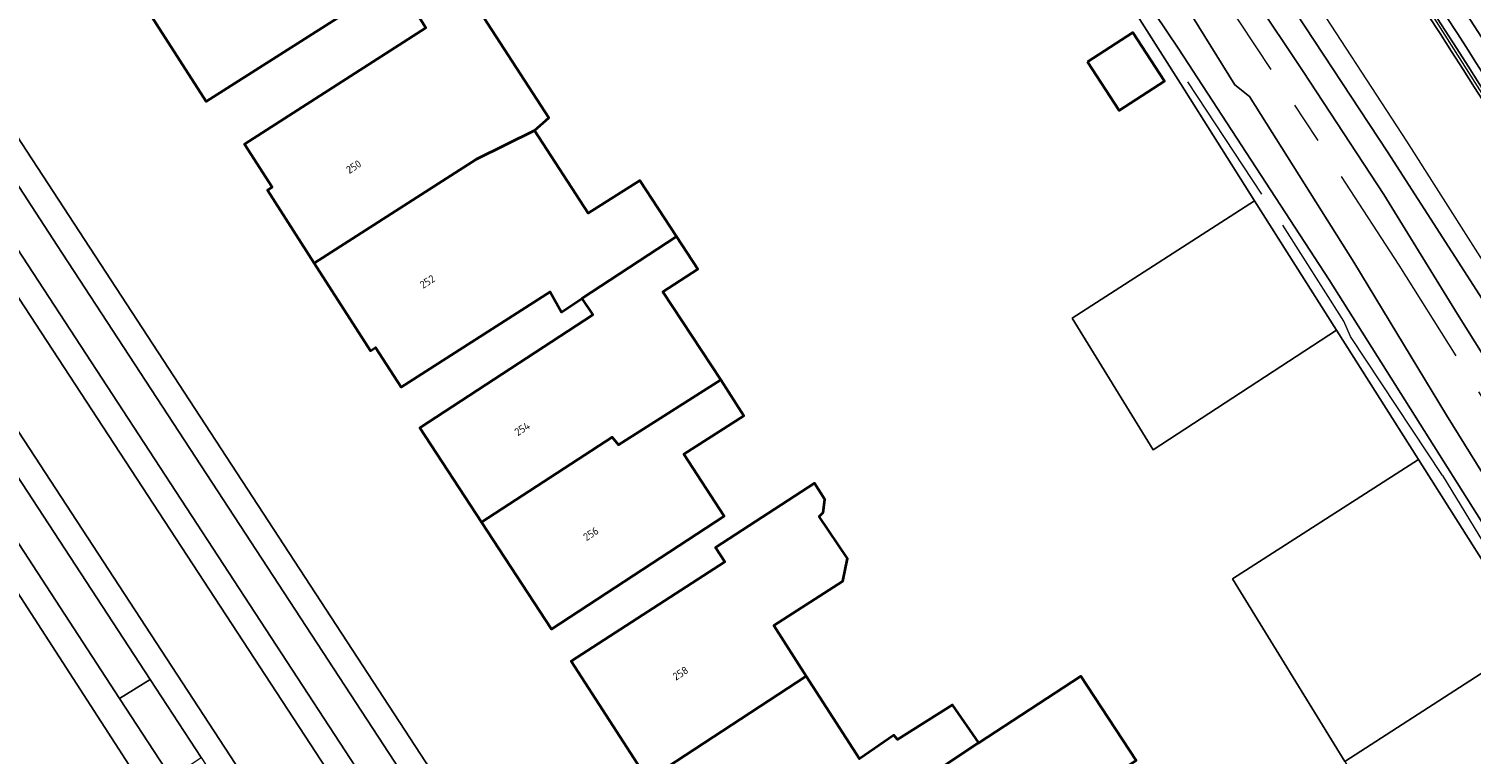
# Model space of a CAD drawing. Header units: metres. Extents: x 154991 to 155595, y 461305 to 461800.
# Tile 67 of 88: x 155368 to 155436, y 461616 to 461650. Entities that reach past the tile are written whole.
import ezdxf
from ezdxf.enums import TextEntityAlignment as Align

# ---------------------------------------------------------------- set-up
doc = ezdxf.new("R2010")
doc.units = ezdxf.units.M
doc.linetypes.add('AM-AS-SO', pattern=[16, 10, -2, 2, -2])
for name, color, linetype, lineweight in [('B-WE-AM-AS_SPOOR_TREIN-G', 10, 'AM-AS-SO', 18), ('B-WE-GR-BEPLANTING_CULTUUR_BOSPLANTSOEN-GV', 90, 'Continuous', 18), ('B-WE-GR-BEPLANTING_CULTUUR_HEESTERS-GV', 90, 'Continuous', 18), ('B-WE-GR-GROENVOORZIENING-GV', 80, 'Continuous', 18), ('B-WE-IE-TERREINAFSCHEIDING_KUNSTMATIG_HEKWERK-G', 20, 'IE-TERREINAFSCHEIDING_KUNSTMATIG-SO', 18), ('B-WE-IE-TERREINAFSCHEIDING_KUNSTMATIG_MUUR-GV', 90, 'Continuous', 18), ('B-WE-KW-KUNSTWERK_GELUIDSWERING_SCHERM-G', 170, 'Continuous', 18), ('B-WE-OG-BEBOUWING-GV', 7, 'Continuous', 35), ('B-WE-OG-BEBOUWING-T18', 10, 'Continuous', 18), ('B-WE-OG-TERREIN_ERF-GV', 7, 'Continuous', 18), ('B-WE-VH-VERHARDING_ASFALT-GV', 252, 'Continuous', 18), ('B-WE-VH-VERHARDING_BETONSTRAATSTEEN-GV', 7, 'Continuous', 18), ('B-WE-VH-VERHARDING_HALFVERHARDING-GV', 252, 'Continuous', 18), ('B-WE-VH-VERHARDING_TEGEL-GV', 252, 'Continuous', 18)]:
    doc.layers.add(name, color=color, linetype=linetype, lineweight=lineweight)
doc.styles.add('NLCS-ISO-M200-T18', font='NLCS-ISO.ttf', dxfattribs={"height": 0.36})
doc.linetypes.add('IE-TERREINAFSCHEIDING_KUNSTMATIG-SO', pattern='A,4,[82,NLCS.SHX,S=0.75,R=90,X=0,Y=0],4,-2', length=10)

msp = doc.modelspace()

# ---------------------------------------------------------------- linework, layer by layer
at = {"layer": 'B-WE-AM-AS_SPOOR_TREIN-G', "flags": 128}
msp.add_lwpolyline([(155584.678, 461369.901), (155573.02, 461390.792), (155559.991, 461413.975), (155544.73, 461441.297), (155529.591, 461468.574), (155516.181, 461492.539), (155500.425, 461520.67), (155487.311, 461544.201), (155472.908, 461569.975), (155459.676, 461593.56), (155452.428, 461606.124), (155446.443, 461616.221), (155440.009, 461626.758), (155432.431, 461638.783), (155427.999, 461645.62), (155419.637, 461658.231), (155411.687, 461669.817), (155404.43, 461680.083), (155396.489, 461691.108), (155386.222, 461704.969), (155375.934, 461718.105), (155367.385, 461728.826), (155358.538, 461739.712), (155349.636, 461750.151), (155339.349, 461762.035), (155326.593, 461776.143), (155315.623, 461787.804), (155306.572, 461797.142)], dxfattribs=at)
at = {"layer": 'B-WE-GR-BEPLANTING_CULTUUR_BOSPLANTSOEN-GV', "flags": 128}
msp.add_lwpolyline([(155310.004, 461797.142), (155316.721, 461790.325), (155331.18, 461774.774), (155346.251, 461758.069), (155362.012, 461739.312), (155371.594, 461727.544), (155380.933, 461715.802), (155389.888, 461704.24), (155397.767, 461693.535), (155407.323, 461680.354), (155416.423, 461667.278), (155424.151, 461655.873), (155431.888, 461644.11), (155437.93, 461634.717), (155444.752, 461623.7), (155458.757, 461599.989), (155465.244, 461588.858), (155485.954, 461551.613), (155491.943, 461541.451), (155501.223, 461525.092), (155533.5, 461467.521), (155535.047, 461461.22), (155535.05, 461461.136)], dxfattribs=at)
at = {"layer": 'B-WE-GR-BEPLANTING_CULTUUR_BOSPLANTSOEN-GV'}
msp.add_lwpolyline([(155437.588, 461644.605, 0.009744), (155419.962, 461671.307)], format="xyb", dxfattribs=at)
at = {"layer": 'B-WE-GR-BEPLANTING_CULTUUR_HEESTERS-GV'}
for points in [[(155428.675, 461680.056, -0.018351), (155463.603, 461625.127)], [(155463.87, 461625.453, 0.016702), (155428.846, 461680.337)], [(155420.193, 461671.466, -0.00974), (155437.825, 461644.754)], [(155444.474, 461634.883, 0.007762), (155430.137, 461657.404)]]:
    msp.add_lwpolyline(points, format="xyb", dxfattribs=at)
at = {"layer": 'B-WE-GR-GROENVOORZIENING-GV', "flags": 128}
for points in [[(155302.316, 461797.142), (155310.817, 461788.52), (155326.691, 461771.544), (155337.878, 461759.32), (155348.918, 461746.553), (155360.052, 461733.283), (155372.897, 461717.393), (155381.154, 461706.742), (155389.485, 461695.815), (155396.365, 461686.397), (155400.546, 461680.397), (155405.577, 461673.179), (155407.95, 461669.774), (155414.644, 461660.022), (155422.056, 461648.983), (155429.149, 461638.099), (155437.428, 461624.959), (155444.011, 461614.21), (155452.216, 461600.299), (155468.459, 461571.771), (155508.291, 461500.472)], [(155508.291, 461500.472), (155468.459, 461571.771), (155452.216, 461600.299), (155444.011, 461614.21), (155437.428, 461624.959), (155429.149, 461638.099), (155422.056, 461648.983), (155414.644, 461660.022), (155407.95, 461669.774), (155405.577, 461673.179), (155400.546, 461680.397), (155396.365, 461686.397), (155389.485, 461695.815), (155381.154, 461706.742), (155372.897, 461717.393), (155360.052, 461733.283), (155348.918, 461746.553), (155337.878, 461759.32), (155326.691, 461771.544), (155310.817, 461788.52), (155302.316, 461797.142)], [(155485.954, 461551.613), (155465.244, 461588.858), (155458.757, 461599.989), (155444.752, 461623.7), (155437.93, 461634.717), (155431.888, 461644.11), (155424.151, 461655.873), (155416.423, 461667.278), (155407.323, 461680.354), (155397.767, 461693.535), (155389.888, 461704.24), (155380.933, 461715.802), (155371.594, 461727.544), (155362.012, 461739.312), (155346.251, 461758.069), (155331.18, 461774.774), (155316.721, 461790.325), (155310.004, 461797.142)], [(155440.786, 461621.874), (155434.666, 461631.748), (155430.302, 461638.924), (155425.415, 461646.719), (155424.726, 461647.263), (155420.974, 461653.301), (155413.597, 461664.295), (155409.015, 461670.924), (155404.632, 461677.132), (155399.164, 461684.735), (155395.074, 461690.245), (155387.077, 461701.332), (155381.223, 461708.998), (155375.19, 461716.832)], [(155380.577, 461714.202), (155385.558, 461707.563), (155390.464, 461701.222), (155393.745, 461696.79), (155398.958, 461689.742), (155403.104, 461683.976), (155410.468, 461673.739), (155415.441, 461666.478), (155420.119, 461659.469), (155423.271, 461654.883), (155427.924, 461647.885), (155431.724, 461642.108), (155435.178, 461636.484), (155439.403, 461629.742)], [(155375.632, 461712.771), (155379.976, 461707.185), (155383.543, 461702.596), (155386.119, 461699.135), (155389.468, 461694.589), (155392.828, 461690.03), (155396.42, 461685.155), (155400.081, 461680.095), (155405.119, 461672.883), (155409.713, 461666.308), (155414.274, 461659.78), (155418.787, 461652.661), (155422.167, 461647.319), (155425.653, 461641.811), (155429.493, 461635.742), (155433.341, 461629.66), (155438.713, 461621.171)]]:
    msp.add_lwpolyline(points, dxfattribs=at)
at = {"layer": 'B-WE-IE-TERREINAFSCHEIDING_KUNSTMATIG_HEKWERK-G', "flags": 128}
for points in [[(155311.297, 461797.142), (155314.965, 461793.378), (155320.177, 461787.999), (155327.046, 461780.724), (155333.789, 461773.371), (155345.421, 461760.419), (155350.328, 461754.664), (155360.003, 461743.222), (155371.061, 461729.742), (155381.959, 461716.074), (155386.563, 461710.112), (155392.644, 461702.163), (155401.343, 461690.367), (155410.404, 461677.667), (155419.454, 461664.635), (155427.827, 461652.238), (155432.782, 461644.619), (155440.515, 461632.452), (155444.653, 461625.739), (155449.844, 461617.203), (155459.963, 461599.926), (155467.375, 461586.818), (155474.675, 461573.888), (155479.617, 461565.044), (155484.567, 461556.225), (155491.921, 461543.066), (155495.458, 461536.729), (155502.6, 461523.953), (155511.142, 461508.603), (155517.727, 461496.912), (155522.134, 461489.127), (155533.97, 461468.374)], [(155425.993, 461642.128), (155422.52, 461647.404)], [(155434.472, 461628.904), (155430.156, 461635.437), (155429.833, 461636.158), (155426.972, 461640.673)], [(155434.472, 461628.904), (155445.231, 461611.247), (155455.051, 461594.369), (155458.796, 461587.845), (155469.701, 461568.425), (155477.49, 461554.417), (155487.9, 461535.792), (155498.669, 461516.457)]]:
    msp.add_lwpolyline(points, dxfattribs=at)
at = {"layer": 'B-WE-IE-TERREINAFSCHEIDING_KUNSTMATIG_MUUR-GV'}
for points in [[(155428.846, 461680.337, -0.016702), (155463.87, 461625.453)], [(155419.962, 461671.307, -0.009744), (155437.588, 461644.605)], [(155437.825, 461644.754, 0.00974), (155420.193, 461671.466)]]:
    msp.add_lwpolyline(points, format="xyb", dxfattribs=at)
at = {"layer": 'B-WE-KW-KUNSTWERK_GELUIDSWERING_SCHERM-G', "flags": 128}
msp.add_lwpolyline([(155527.494, 461485.766), (155526.179, 461497.818), (155525.384, 461502.16), (155524.142, 461505.571), (155522.434, 461509.172), (155465.181, 461605.38), (155453.914, 461621.13), (155446.559, 461631.132), (155440.668, 461640.012), (155431.159, 461655.039), (155422.483, 461668), (155412.749, 461681.966), (155405.627, 461691.953), (155395.744, 461705.157), (155384.594, 461719.645), (155348.86, 461757.285)], dxfattribs=at)
at = {"layer": 'B-WE-OG-BEBOUWING-GV', "flags": 128}
for points in [[(155385.917, 461651.231), (155388.683, 461653.081), (155388.645, 461653.138), (155387.483, 461654.841), (155384.905, 461653.289), (155384.779, 461653.484), (155383.661, 461655.213), (155381.8, 461654.016), (155380.076, 461656.719), (155372.855, 461652.057), (155376.415, 461646.474), (155384.529, 461651.647), (155385.097, 461650.774)], [(155385.917, 461651.231), (155386.729, 461649.934), (155378.222, 461644.479), (155379.517, 461642.46), (155379.294, 461642.317), (155381.493, 461638.888), (155389.107, 461643.766), (155391.833, 461645.11), (155392.508, 461645.705), (155389.266, 461650.705), (155391.023, 461651.948), (155389.78, 461653.894), (155388.645, 461653.138), (155388.683, 461653.081)], [(155417.805, 461648.339), (155419.288, 461646.052), (155421.419, 461647.433), (155419.936, 461649.72)], [(155394.065, 461637.221), (155398.503, 461640.132), (155396.78, 461642.759), (155394.358, 461641.228), (155391.833, 461645.11), (155389.107, 461643.766), (155381.493, 461638.888), (155384.133, 461634.772), (155384.374, 461634.926), (155385.574, 461633.055), (155392.566, 461637.539), (155393.102, 461636.589)], [(155400.578, 461633.398), (155397.869, 461637.541), (155399.499, 461638.607), (155398.503, 461640.132), (155394.065, 461637.221), (155394.569, 461636.45), (155386.453, 461631.145), (155389.344, 461626.722), (155395.483, 461630.706), (155395.779, 461630.347)], [(155389.344, 461626.722), (155392.629, 461621.698), (155400.744, 461627.005), (155398.841, 461629.916), (155401.663, 461631.707), (155400.578, 461633.398), (155395.779, 461630.347), (155395.483, 461630.706)], [(155397.16, 461614.622), (155404.6, 461619.482), (155403.068, 461621.87), (155406.311, 461623.951), (155406.528, 461625.005), (155405.204, 461626.978), (155405.393, 461627.167), (155405.474, 461627.789), (155404.988, 461628.545), (155400.333, 461625.533), (155400.776, 461624.85), (155393.562, 461620.183)], [(155397.16, 461614.622), (155400.998, 461608.692), (155408.485, 461613.537), (155408.281, 461613.853), (155409.581, 461614.735), (155409.805, 461614.422), (155412.655, 461616.333), (155412.694, 461616.359), (155411.472, 461618.139), (155408.877, 461616.518), (155408.715, 461616.707), (155407.094, 461615.599), (155404.6, 461619.482)], [(155409.805, 461614.422), (155410.927, 461612.852), (155402.142, 461607.039), (155406.435, 461600.549), (155413.641, 461605.317), (155413.298, 461605.836), (155416.251, 461607.521), (155414.347, 461610.359), (155413.482, 461609.894), (155412.81, 461610.774), (155420.084, 461615.523), (155417.493, 461619.49), (155412.694, 461616.359), (155412.655, 461616.333)]]:
    msp.add_lwpolyline(points, close=True, dxfattribs=at)
at = {"layer": 'B-WE-OG-TERREIN_ERF-GV', "flags": 128}
for points in [[(155320.431, 461713.831), (155324.453, 461707.643), (155325.855, 461708.532), (155363.438, 461651.102), (155363.804, 461650.542), (155403.966, 461589.03), (155412.233, 461576.226), (155414.748, 461572.33), (155444.758, 461591.464)], [(155384.529, 461651.647), (155376.415, 461646.474), (155372.855, 461652.057)], [(155429.88, 461615.474), (155424.608, 461624.056), (155433.341, 461629.66), (155429.493, 461635.742), (155420.884, 461630.119), (155417.087, 461636.3), (155425.653, 461641.811), (155422.167, 461647.319), (155418.787, 461652.661)], [(155389.266, 461650.705), (155392.508, 461645.705), (155391.833, 461645.11), (155394.358, 461641.228), (155396.78, 461642.759), (155398.503, 461640.132), (155399.499, 461638.607), (155397.869, 461637.541), (155400.578, 461633.398), (155401.663, 461631.707), (155398.841, 461629.916), (155400.744, 461627.005), (155392.629, 461621.698), (155389.344, 461626.722), (155386.453, 461631.145), (155394.569, 461636.45), (155394.065, 461637.221), (155393.102, 461636.589), (155392.566, 461637.539), (155385.574, 461633.055), (155384.374, 461634.926), (155384.133, 461634.772), (155381.493, 461638.888), (155379.294, 461642.317), (155379.517, 461642.46), (155378.222, 461644.479), (155386.729, 461649.934)], [(155323.403, 461617), (155327.951, 461620.01), (155332.715, 461612.814), (155329.969, 461610.996), (155330.002, 461610.946), (155334.482, 461613.911), (155340.399, 461604.826), (155345.761, 461596.602), (155347.347, 461597.614), (155349.924, 461599.259), (155352.365, 461600.818), (155354.926, 461602.452), (155357.353, 461604.002), (155359.816, 461605.574), (155362.349, 461607.191), (155364.928, 461608.837), (155373.465, 461614.287), (155360.953, 461633.622)], [(155397.16, 461614.622), (155393.562, 461620.183), (155400.776, 461624.85), (155400.333, 461625.533), (155404.988, 461628.545), (155405.474, 461627.789), (155405.393, 461627.167), (155405.204, 461626.978), (155406.528, 461625.005), (155406.311, 461623.951), (155403.068, 461621.87), (155404.6, 461619.482), (155407.094, 461615.599), (155408.715, 461616.707), (155408.877, 461616.518), (155411.472, 461618.139), (155412.694, 461616.359), (155417.493, 461619.49), (155420.084, 461615.523)]]:
    msp.add_lwpolyline(points, dxfattribs=at)
for points in [[(155417.805, 461648.339), (155419.936, 461649.72), (155421.419, 461647.433), (155419.288, 461646.052)], [(155417.087, 461636.3), (155420.884, 461630.119), (155429.493, 461635.742), (155425.653, 461641.811)], [(155429.88, 461615.474), (155438.713, 461621.171), (155433.341, 461629.66), (155424.608, 461624.056)], [(155438.713, 461621.171), (155429.88, 461615.474), (155432.598, 461611.049), (155433.453, 461609.672), (155442.332, 461615.451)]]:
    msp.add_lwpolyline(points, close=True, dxfattribs=at)
at = {"layer": 'B-WE-VH-VERHARDING_ASFALT-GV'}
for points in [[(155463.603, 461625.127, 0.018351), (155428.675, 461680.056)], [(155446.591, 461633.457, 0.002102), (155431.09, 461657.545)], [(155431.09, 461657.545, -0.002102), (155446.591, 461633.457)], [(155430.137, 461657.404, -0.007762), (155444.474, 461634.883)]]:
    msp.add_lwpolyline(points, format="xyb", dxfattribs=at)
at = {"layer": 'B-WE-VH-VERHARDING_ASFALT-GV', "flags": 128}
for points in [[(155366.806, 461640.704), (155365.782, 461640.041), (155416.012, 461563.19), (155418.121, 461559.963), (155422.486, 461553.702), (155427.451, 461546.809), (155432.197, 461540.416), (155432.332, 461540.495), (155432.472, 461540.576), (155433.923, 461541.583), (155432.833, 461542.96)], [(155417.059, 461563.653), (155410.65, 461573.342), (155393.406, 461599.942), (155391.132, 461603.433), (155366.806, 461640.704)], [(155428.896, 461534.782), (155431.906, 461530.145), (155436.953, 461533.313), (155434.883, 461536.599), (155432.332, 461540.495), (155432.197, 461540.416), (155427.451, 461546.809), (155422.486, 461553.702), (155418.121, 461559.963), (155416.012, 461563.19), (155365.782, 461640.041), (155362.888, 461638.167), (155398.134, 461584.217)], [(155398.134, 461584.217), (155362.888, 461638.167), (155361.898, 461637.526), (155361.982, 461637.388), (155373.787, 461619.329), (155376.185, 461615.663), (155380.101, 461609.675), (155383.019, 461604.982), (155388.959, 461595.9)]]:
    msp.add_lwpolyline(points, dxfattribs=at)
at = {"layer": 'B-WE-VH-VERHARDING_BETONSTRAATSTEEN-GV', "flags": 128}
for points in [[(155360.1, 461650.905), (155365.755, 461642.223), (155366.806, 461640.704), (155391.132, 461603.433), (155392.544, 461604.334), (155369.429, 461639.716), (155362.44, 461650.436)], [(155372.353, 461618.433), (155373.787, 461619.329), (155361.982, 461637.388), (155361.42, 461635.198)], [(155373.787, 461619.329), (155372.353, 461618.433), (155374.78, 461614.722), (155376.185, 461615.663)]]:
    msp.add_lwpolyline(points, close=True, dxfattribs=at)
at = {"layer": 'B-WE-VH-VERHARDING_HALFVERHARDING-GV', "flags": 128}
for points in [[(155375.19, 461716.832), (155381.223, 461708.998), (155387.077, 461701.332), (155395.074, 461690.245), (155399.164, 461684.735), (155404.632, 461677.132), (155409.015, 461670.924), (155413.597, 461664.295), (155420.974, 461653.301), (155424.726, 461647.263), (155425.415, 461646.719), (155430.302, 461638.924), (155434.666, 461631.748), (155440.786, 461621.874)], [(155439.403, 461629.742), (155435.178, 461636.484), (155431.724, 461642.108), (155427.924, 461647.885), (155423.271, 461654.883), (155420.119, 461659.469), (155415.441, 461666.478), (155410.468, 461673.739), (155403.104, 461683.976), (155398.958, 461689.742), (155393.745, 461696.79), (155390.464, 461701.222), (155385.558, 461707.563), (155380.577, 461714.202)]]:
    msp.add_lwpolyline(points, dxfattribs=at)
at = {"layer": 'B-WE-VH-VERHARDING_TEGEL-GV', "flags": 128}
for points in [[(155319.324, 461713.2), (155324.548, 461705.105), (155326.948, 461704.621), (155335.897, 461690.972), (155338.088, 461687.626), (155355.89, 461660.396), (155355.411, 461658.08), (155355.505, 461657.936), (155356.245, 461656.798), (155360.1, 461650.905), (155362.44, 461650.436), (155369.429, 461639.716), (155392.544, 461604.334), (155394.824, 461600.831), (155411.15, 461575.527), (155412.233, 461576.226), (155403.966, 461589.03), (155363.804, 461650.542), (155363.438, 461651.102), (155325.855, 461708.532), (155324.453, 461707.643), (155320.431, 461713.831)], [(155374.78, 461614.722), (155372.353, 461618.433), (155361.42, 461635.198), (155361.982, 461637.388), (155361.971, 461637.405)], [(155360.953, 461633.622), (155373.465, 461614.287)]]:
    msp.add_lwpolyline(points, dxfattribs=at)

# ---------------------------------------------------------------- texts
at = {"layer": 'B-WE-OG-BEBOUWING-T18', "style": 'NLCS-ISO-M200-T18'}
for s, rotation, p in [('250', 32.7, (155383.345, 461643.41)), ('252', 32.7, (155386.805, 461638.015)), ('254', 33.2, (155391.259, 461631.104)), ('256', 33.2, (155394.484, 461626.17)), ('258', 32.9, (155398.69, 461619.62))]:
    msp.add_text(s, height=0.36, rotation=rotation, dxfattribs=at).set_placement(p, align=Align.MIDDLE)

doc.saveas('drawing.dxf')
